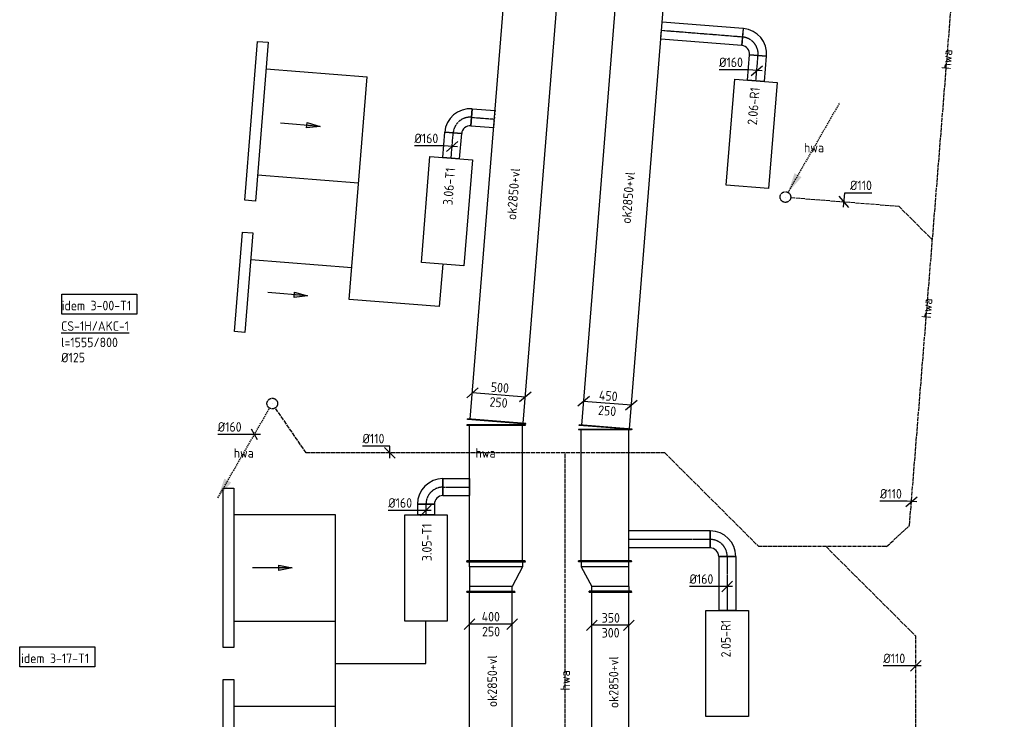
# Model space of a CAD drawing. Header units: millimetres. Extents: x -2745 to 52607, y -299 to 65129.
# Tile 12 of 40: x -2733 to 6532, y 19275 to 25860. Entities that reach past the tile are written whole.
import ezdxf
from ezdxf.enums import TextEntityAlignment as Align

# ---------------------------------------------------------------- set-up
doc = ezdxf.new("R2010")
doc.units = ezdxf.units.MM
for name, pattern in [('2322122', [47, 40, -7]), ('2322122_a', [19.5, 12.5, -7]), ('CENTER2', [28.575, 19.05, -3.175, 3.175, -3.175]), ('SMALL_DASH', [1.5, 0.5, -1])]:
    doc.linetypes.add(name, pattern=pattern)
for name, color, linetype in [('WL521---', 4, '2322122'), ('WL570---_APP', 2, 'Continuous'), ('WL570---_RETOUR_D', 4, 'Continuous'), ('WL570---_RETOUR_HL', 1, 'CENTER2'), ('WL570---_TOEVOER', 3, 'Continuous'), ('WL570---_TOEVOER_D', 3, 'Continuous'), ('WL570---_TOEVOER_HL', 1, 'CENTER2'), ('WL570---_TOEVOER_RST', 3, 'Continuous'), ('WM521---', 1, 'Continuous'), ('WM570---', 1, 'Continuous'), ('WM570---_RETOUR', 1, 'Continuous'), ('WM570---_TOEVOER', 1, 'Continuous')]:
    doc.layers.add(name, color=color, linetype=linetype)
doc.styles.add('STABICAD-018', font='ISOCP.SHX', dxfattribs={"height": 90})
doc.styles.get("Standard").update_dxf_attribs({"font": 'arial.ttf'})

# ---------------------------------------------------------------- blocks, each defined once
blk = doc.blocks.new('*U68')
at = {"color": 0, "linetype": 'Continuous'}
for p, q in [((0, 225, -2975), (5, 225, -2975)), ((0, -225, -2975), (0, 225, -2975)), ((5, -225, -2975), (5, 225, -2975)), ((5, 200, -2975), (5396, 200, -2975)), ((5401, 225, -2975), (5396, 225, -2975)), ((5396, -225, -2975), (5396, 225, -2975)), ((5401, -225, -2975), (5401, 225, -2975)), ((0, -225, -2975), (5, -225, -2975)), ((5, -200, -2975), (5396, -200, -2975)), ((5401, -225, -2975), (5396, -225, -2975))]:
    blk.add_line(p, q, dxfattribs=at)
at = {"layer": 'WM570---', "color": 2, "style": 'STABICAD-018'}
for tag in ['CODE', 'SECTIONCODE', 'POSITIONCODE']:
    blk.add_attdef(tag, (1700, 15072.9, 2975), '', height=1.8, dxfattribs=at)
blk = doc.blocks.new('*U67')
at = {"color": 0, "linetype": 'Continuous'}
for p, q in [((-50, 225, -2975), (-45, 225, -2975)), ((-50, -225, -2975), (-50, 225, -2975)), ((-45, -225, -2975), (-45, 225, -2975)), ((0, 200, -2975), (-45, 200, -2975)), ((186.6, 200, -2975), (0, 200, -2975)), ((0, -200, -2975), (0, 200, -2975)), ((186.6, 200, -2975), (231.6, 200, -2975)), ((186.6, -300, -2975), (186.6, 200, -2975)), ((236.6, 225, -2975), (231.6, 225, -2975)), ((231.6, -325, -2975), (231.6, 225, -2975)), ((236.6, -325, -2975), (236.6, 225, -2975)), ((-50, -225, -2975), (-45, -225, -2975)), ((-45, -200, -2975), (0, -200, -2975)), ((186.6, -300, -2975), (0, -200, -2975)), ((231.6, -300, -2975), (186.6, -300, -2975)), ((236.6, -325, -2975), (231.6, -325, -2975))]:
    blk.add_line(p, q, dxfattribs=at)
at = {"layer": 'WM570---', "color": 2, "style": 'STABICAD-018'}
for tag, p in [('CODE', (1700, 20623.9, 2975)), ('SECTIONCODE', (1700, 20523.9, 2975)), ('POSITIONCODE', (1700, 20523.9, 2975))]:
    blk.add_attdef(tag, p, '', height=1.8, dxfattribs=at)
blk = doc.blocks.new('*U74')
at = {"color": 0, "linetype": 'Continuous'}
for p, q in [((0, 275, -2975), (5, 275, -2975)), ((0, -275, -2975), (0, 275, -2975)), ((5, -275, -2975), (5, 275, -2975)), ((5, 250, -2975), (1280.2, 250, -2975)), ((1285.2, 275, -2975), (1280.2, 275, -2975)), ((1280.2, -275, -2975), (1280.2, 275, -2975)), ((1285.2, -275, -2975), (1285.2, 275, -2975)), ((0, -275, -2975), (5, -275, -2975)), ((5, -250, -2975), (1280.2, -250, -2975)), ((1285.2, -275, -2975), (1280.2, -275, -2975))]:
    blk.add_line(p, q, dxfattribs=at)
at = {"layer": 'WM570---', "color": 2, "style": 'STABICAD-018'}
for tag, p in [('POSITIONCODE', (1600, 21070.2, 2975)), ('CODE', (1750, 20760.5, 2975)), ('SECTIONCODE', (1750, 20760.5, 2975))]:
    blk.add_attdef(tag, p, '', height=1.8, dxfattribs=at)
blk = doc.blocks.new('*U32')
at = {"color": 0, "linetype": 'Continuous'}
for p, q in [((-160, -80, -3000), (-160, 80, -3000)), ((80, -160, -3000), (-80, -160, -3000))]:
    blk.add_line(p, q, dxfattribs=at)
for radius, start in [(240, 0), (80, 360)]:
    blk.add_arc((-160, -160, -3000), radius, start, 90, dxfattribs=at)
at = {"layer": 'WL570---_TOEVOER_HL', "linetype": 'CENTER2'}
blk.add_arc((-160, -160, -3000), 160, 0, 90, dxfattribs=at)
at = {"layer": 'WM570---', "color": 2, "style": 'STABICAD-018'}
for tag in ['SECTIONCODE', 'CODE', 'POSITIONCODE']:
    blk.add_attdef(tag, (1090.2, 7060, 3000), '', height=1.8, dxfattribs=at)
blk = doc.blocks.new('*U33')
at = {"color": 0, "linetype": 'Continuous'}
for p, q in [((0, 80, -3000), (249.8, 80, -3000)), ((0, -80, -3000), (0, 80, -3000)), ((249.8, 80, -3000), (249.8, -80, -3000)), ((0, -80, -3000), (249.8, -80, -3000))]:
    blk.add_line(p, q, dxfattribs=at)
at = {"layer": 'WL570---_TOEVOER_HL', "linetype": 'CENTER2'}
blk.add_line((0, 0, -3000), (249.8, 0, -3000), dxfattribs=at)
at = {"layer": 'WM570---', "color": 2, "style": 'STABICAD-018'}
for tag in ['SECTIONCODE', 'CODE', 'POSITIONCODE']:
    blk.add_attdef(tag, (1250.2, 7060, 3000), '', height=1.8, dxfattribs=at)
blk = doc.blocks.new('*U31')
at = {"color": 0, "linetype": 'Continuous'}
for p, q in [((0, 80, -3000), (100, 80, -3000)), ((0, -80, -3000), (0, 80, -3000)), ((100, 80, -3000), (100, -80, -3000)), ((0, -80, -3000), (100, -80, -3000))]:
    blk.add_line(p, q, dxfattribs=at)
at = {"layer": 'WL570---_TOEVOER_HL', "linetype": 'CENTER2'}
blk.add_line((0, 0, -3000), (100, 0, -3000), dxfattribs=at)
at = {"layer": 'WM570---', "color": 2, "style": 'STABICAD-018'}
for tag in ['SECTIONCODE', 'CODE', 'POSITIONCODE']:
    blk.add_attdef(tag, (1090.2, 6900, 3000), '', height=1.8, dxfattribs=at)
blk = doc.blocks.new('*U35')
at = {"color": 0, "linetype": 'Continuous'}
for p, q in [((-80, 0, -3000), (-355.1, 0, -3000)), ((50, 0, -3000), (-80, 0, -3000)), ((-50, -50, -3000), (50, 50, -3000))]:
    blk.add_line(p, q, dxfattribs=at)
at = {"color": 0, "linetype": 'Continuous', "style": 'STABICAD-018'}
blk.add_text('%%c160', height=90, dxfattribs=at).set_placement((-355.1, 25, -3000))
at = {"layer": 'WM570---', "color": 2, "style": 'STABICAD-018'}
blk.add_attdef('CODE', (1090.2, 10441.6, 3000), '', height=1.8, dxfattribs=at)
blk = doc.blocks.new('*U64')
at = {"color": 0, "linetype": 'Continuous'}
for p, q in [((0, 200, -2975), (5, 200, -2975)), ((0, -200, -2975), (0, 200, -2975)), ((5, -200, -2975), (5, 200, -2975)), ((3270.9, 200, -2975), (3265.9, 200, -2975)), ((3265.9, -200, -2975), (3265.9, 200, -2975)), ((3270.9, -200, -2975), (3270.9, 200, -2975)), ((5, 175, -2975), (3265.9, 175, -2975)), ((5, -175, -2975), (3265.9, -175, -2975)), ((0, -200, -2975), (5, -200, -2975)), ((3270.9, -200, -2975), (3265.9, -200, -2975))]:
    blk.add_line(p, q, dxfattribs=at)
at = {"layer": 'WM570---', "color": 2, "style": 'STABICAD-018'}
for tag in ['CODE', 'SECTIONCODE', 'POSITIONCODE']:
    blk.add_attdef(tag, (2825, 17203.6, 2975), '', height=1.8, dxfattribs=at)
blk = doc.blocks.new('*U63')
at = {"color": 0, "linetype": 'Continuous'}
for p, q in [((236.6, 300, -2975), (231.6, 300, -2975)), ((231.6, -200, -2975), (231.6, 300, -2975)), ((236.6, -200, -2975), (236.6, 300, -2975)), ((-50, 200, -2975), (-45, 200, -2975)), ((-50, -200, -2975), (-50, 200, -2975)), ((-45, -200, -2975), (-45, 200, -2975)), ((186.6, 275, -2975), (0, 175, -2975)), ((231.6, 275, -2975), (186.6, 275, -2975)), ((186.6, -175, -2975), (186.6, 275, -2975)), ((-45, 175, -2975), (0, 175, -2975)), ((0, -175, -2975), (0, 175, -2975)), ((0, -175, -2975), (-45, -175, -2975)), ((0, -175, -2975), (186.6, -175, -2975)), ((186.6, -175, -2975), (231.6, -175, -2975)), ((-50, -200, -2975), (-45, -200, -2975)), ((236.6, -200, -2975), (231.6, -200, -2975))]:
    blk.add_line(p, q, dxfattribs=at)
at = {"layer": 'WM570---', "color": 2, "style": 'STABICAD-018'}
for tag, p in [('CODE', (2825, 20624.6, 2975)), ('SECTIONCODE', (2825, 20524.6, 2975)), ('POSITIONCODE', (2825, 20524.6, 2975))]:
    blk.add_attdef(tag, p, '', height=1.8, dxfattribs=at)
blk = doc.blocks.new('*U72')
at = {"color": 0, "linetype": 'Continuous'}
for p, q in [((0, 250, -2975), (5, 250, -2975)), ((0, -250, -2975), (0, 250, -2975)), ((5, -250, -2975), (5, 250, -2975)), ((5, 225, -2975), (1237.1, 225, -2975)), ((1242.1, 250, -2975), (1237.1, 250, -2975)), ((1237.1, -250, -2975), (1237.1, 250, -2975)), ((1242.1, -250, -2975), (1242.1, 250, -2975)), ((0, -250, -2975), (5, -250, -2975)), ((5, -225, -2975), (1237.1, -225, -2975)), ((1242.1, -250, -2975), (1237.1, -250, -2975))]:
    blk.add_line(p, q, dxfattribs=at)
at = {"layer": 'WM570---', "color": 2, "style": 'STABICAD-018'}
for tag, p in [('POSITIONCODE', (2625, 21258.5, 2975)), ('CODE', (2775, 20761.2, 2975)), ('SECTIONCODE', (2775, 20761.2, 2975))]:
    blk.add_attdef(tag, p, '', height=1.8, dxfattribs=at)
blk = doc.blocks.new('*U75')
at = {"color": 0, "linetype": 'Continuous'}
for p, q in [((-150, 50, -2975), (-250, -50, -2975)), ((200, 0, -2975), (-200, 0, -2975)), ((250, 50, -2975), (150, -50, -2975))]:
    blk.add_line(p, q, dxfattribs=at)
at = {"color": 0, "linetype": 'Continuous', "style": 'STABICAD-018'}
for s, p in [('400', (-85.5, 25, -2975)), ('250', (-82.2, -115, -2975))]:
    blk.add_text(s, height=90, dxfattribs=at).set_placement(p)
at = {"layer": 'WM570---', "color": 2, "style": 'STABICAD-018'}
blk.add_attdef('CODE', (1700, 20170.6, 2975), '', height=1.8, dxfattribs=at)
blk = doc.blocks.new('*U73')
at = {"color": 0, "linetype": 'Continuous'}
for p, q in [((-125, 50, -2975), (-225, -50, -2975)), ((175, 0, -2975), (-175, 0, -2975)), ((225, 50, -2975), (125, -50, -2975))]:
    blk.add_line(p, q, dxfattribs=at)
at = {"color": 0, "linetype": 'Continuous', "style": 'STABICAD-018'}
for s, p in [('350', (-81, 25, -2975)), ('300', (-81, -115, -2975))]:
    blk.add_text(s, height=90, dxfattribs=at).set_placement(p)
at = {"layer": 'WM570---', "color": 2, "style": 'STABICAD-018'}
blk.add_attdef('CODE', (2825, 20159.6, 2975), '', height=1.8, dxfattribs=at)
blk = doc.blocks.new('*U56')
at = {"color": 0, "linetype": 'Continuous'}
for p, q in [((0, 80, -2975), (507.8, 80, -2975)), ((0, -80, -2975), (0, 80, -2975)), ((507.8, 80, -2975), (507.8, -80, -2975)), ((0, -80, -2975), (507.8, -80, -2975))]:
    blk.add_line(p, q, dxfattribs=at)
at = {"layer": 'WL570---_RETOUR_HL', "linetype": 'CENTER2'}
blk.add_line((0, 0, -2975), (507.8, 0, -2975), dxfattribs=at)
at = {"layer": 'WM570---', "color": 2}
for tag, p in [('CODE', (3925, 10007.8, 2975)), ('SECTIONCODE', (3925, 10007.8, 2975)), ('POSITIONCODE', (4075, 9674.4, 2975))]:
    blk.add_attdef(tag, p, '', height=1.8, dxfattribs=at)
blk = doc.blocks.new('*U54')
at = {"color": 0, "linetype": 'Continuous'}
for p, q in [((-80, 160, -2975), (80, 160, -2975)), ((-160, -80, -2975), (-160, 80, -2975))]:
    blk.add_line(p, q, dxfattribs=at)
for radius in [80, 240]:
    blk.add_arc((-160, 160, -2975), radius, 270, 0, dxfattribs=at)
at = {"layer": 'WL570---_RETOUR_HL', "linetype": 'CENTER2'}
blk.add_arc((-160, 160, -2975), 160, 270, 0, dxfattribs=at)
at = {"layer": 'WM570---', "color": 2, "style": 'STABICAD-018'}
for tag in ['CODE', 'SECTIONCODE', 'POSITIONCODE']:
    blk.add_attdef(tag, (3925, 10167.8, 2975), '', height=1.8, dxfattribs=at)
blk = doc.blocks.new('*U55')
at = {"color": 0, "linetype": 'Continuous'}
for p, q in [((0, 80, -2975), (765, 80, -2975)), ((0, -80, -2975), (0, 80, -2975)), ((765, 80, -2975), (765, -80, -2975)), ((0, -80, -2975), (765, -80, -2975))]:
    blk.add_line(p, q, dxfattribs=at)
at = {"layer": 'WL570---_RETOUR_HL', "linetype": 'CENTER2'}
blk.add_line((0, 0, -2975), (765, 0, -2975), dxfattribs=at)
at = {"layer": 'WM570---', "color": 2, "style": 'STABICAD-018'}
for tag in ['CODE', 'SECTIONCODE', 'POSITIONCODE']:
    blk.add_attdef(tag, (3765, 10167.8, 2975), '', height=1.8, dxfattribs=at)
blk = doc.blocks.new('*U57')
at = {"color": 0, "linetype": 'Continuous'}
for p, q in [((-80, 0, -2975), (-355.1, 0, -2975)), ((50, 0, -2975), (-80, 0, -2975)), ((-50, -50, -2975), (50, 50, -2975))]:
    blk.add_line(p, q, dxfattribs=at)
at = {"color": 0, "linetype": 'Continuous', "style": 'STABICAD-018'}
blk.add_text('%%c160', height=90, dxfattribs=at).set_placement((-355.1, 25, -2975))
at = {"layer": 'WM570---', "color": 2, "style": 'STABICAD-018'}
blk.add_attdef('CODE', (3925, 9725.2, 2975), '', height=1.8, dxfattribs=at)
blk = doc.blocks.new('*U652')
at = {"color": 0, "linetype": 'Continuous'}
for p, q in [((0, 275, -2975), (5, 275, -2975)), ((0, -275, -2975), (0, 275, -2975)), ((5, -275, -2975), (5, 275, -2975)), ((5, 250, -2975), (10418, 250, -2975)), ((10423, 275, -2975), (10418, 275, -2975)), ((10418, -275, -2975), (10418, 275, -2975)), ((10423, -275, -2975), (10423, 275, -2975)), ((0, -275, -2975), (5, -275, -2975)), ((5, -250, -2975), (10418, -250, -2975)), ((10423, -275, -2975), (10418, -275, -2975))]:
    blk.add_line(p, q, dxfattribs=at)
at = {"layer": 'WM570---_RETOUR', "color": 2}
for tag, p in [('POSITIONCODE', (1961.5, 26510.5, 2975)), ('SECTIONCODE', (1948.7, 26350.2, 2975)), ('CODE', (1756.2, 22076, 2975))]:
    blk.add_attdef(tag, p, '', height=1.8, dxfattribs=at)
blk = doc.blocks.new('*U646')
at = {"color": 0, "linetype": 'Continuous'}
for p, q in [((0, 250, -2975), (5, 250, -2975)), ((0, -250, -2975), (0, 250, -2975)), ((5, -250, -2975), (5, 250, -2975)), ((5, 225, -2975), (10425.8, 225, -2975)), ((10430.8, 250, -2975), (10425.8, 250, -2975)), ((10425.8, -250, -2975), (10425.8, 250, -2975)), ((10430.8, -250, -2975), (10430.8, 250, -2975)), ((0, -250, -2975), (5, -250, -2975)), ((5, -225, -2975), (10425.8, -225, -2975)), ((10430.8, -250, -2975), (10425.8, -250, -2975))]:
    blk.add_line(p, q, dxfattribs=at)
at = {"layer": 'WM570---_RETOUR', "color": 2}
for tag, p in [('POSITIONCODE', (2984.5, 26443.8, 2975)), ('SECTIONCODE', (2973.9, 26312.3, 2975)), ('CODE', (2780.1, 22021.5, 2975))]:
    blk.add_attdef(tag, p, '', height=1.8, dxfattribs=at)
blk = doc.blocks.new('*U654')
at = {"color": 0, "linetype": 'Continuous'}
for p, q in [((-195.4, 65.8, -2975), (-303, -25.8, -2975)), ((249.2, -20, -2975), (-249.2, 20, -2975)), ((303, 25.8, -2975), (195.4, -65.8, -2975))]:
    blk.add_line(p, q, dxfattribs=at)
at = {"color": 0, "linetype": 'Continuous', "style": 'STABICAD-018'}
for s, p in [('500', (-78.8, 31.4, -2975)), ('250', (-91.1, -108.1, -2975))]:
    blk.add_text(s, height=90, rotation=355.41265, dxfattribs=at).set_placement(p)
at = {"layer": 'WM570---_RETOUR', "color": 2, "style": 'STABICAD-018'}
blk.add_attdef('CODE', (1776.4, 22327.5, 2975), '', height=1.8, dxfattribs=at)
blk = doc.blocks.new('*U641')
at = {"color": 0, "linetype": 'Continuous'}
for p, q in [((-170.4, 63.8, -2975), (-278.1, -27.8, -2975)), ((224.3, -18, -2975), (-224.3, 18, -2975)), ((278.1, 27.8, -2975), (170.4, -63.8, -2975))]:
    blk.add_line(p, q, dxfattribs=at)
at = {"color": 0, "linetype": 'Continuous', "style": 'STABICAD-018'}
for s, p in [('450', (-83.3, 31.8, -2975)), ('250', (-91.1, -108.1, -2975))]:
    blk.add_text(s, height=90, rotation=355.41265, dxfattribs=at).set_placement(p)
at = {"layer": 'WM570---_RETOUR', "color": 2, "style": 'STABICAD-018'}
blk.add_attdef('CODE', (2798.4, 22249.1, 2975), '', height=1.8, dxfattribs=at)
blk = doc.blocks.new('*U87')
at = {"color": 0, "linetype": 'Continuous'}
for p, q in [((0, 80, -2975), (240, 80, -2975)), ((0, -80, -2975), (0, 80, -2975)), ((240, 80, -2975), (240, -80, -2975)), ((0, -80, -2975), (240, -80, -2975))]:
    blk.add_line(p, q, dxfattribs=at)
at = {"layer": 'WL570---_TOEVOER_HL', "linetype": 'CENTER2'}
blk.add_line((0, 0, -2975), (240, 0, -2975), dxfattribs=at)
at = {"layer": 'WM570---', "color": 2, "style": 'STABICAD-018'}
for tag in ['SECTIONCODE', 'CODE', 'POSITIONCODE']:
    blk.add_attdef(tag, (1327.3, 24555.2, 2975), '', height=1.8, dxfattribs=at)
blk = doc.blocks.new('*U86')
at = {"color": 0, "linetype": 'Continuous'}
for p, q in [((-160, -80, -2975), (-160, 80, -2975)), ((80, -160, -2975), (-80, -160, -2975)), ((76, -160, -2975), (0, -160, -2975)), ((76, -160, -2975), (76, -160, -2975))]:
    blk.add_line(p, q, dxfattribs=at)
for radius, start in [(240, 0), (80, 360)]:
    blk.add_arc((-160, -160, -2975), radius, start, 90, dxfattribs=at)
at = {"layer": 'WL570---_TOEVOER_HL', "linetype": 'CENTER2'}
blk.add_arc((-160, -160, -2975), 160, 0, 90, dxfattribs=at)
at = {"layer": 'WM570---', "color": 2, "style": 'STABICAD-018'}
for tag in ['SECTIONCODE', 'CODE', 'POSITIONCODE']:
    blk.add_attdef(tag, (1359.2, 24953.9, 2975), '', height=1.8, dxfattribs=at)
blk = doc.blocks.new('*U653')
at = {"color": 0, "linetype": 'Continuous'}
for p, q in [((0, 80, -2975), (215.9, 80, -2975)), ((0, -80, -2975), (0, 80, -2975)), ((0, -80, -2975), (215.9, -80, -2975))]:
    blk.add_line(p, q, dxfattribs=at)
at = {"color": 2, "linetype": 'SMALL_DASH'}
blk.add_line((215.9, 80, -2975), (215.9, -80, -2975), dxfattribs=at)
at = {"layer": 'WL570---_TOEVOER_HL', "linetype": 'CENTER2'}
blk.add_line((0, 0, -2975), (215.9, 0, -2975), dxfattribs=at)
at = {"layer": 'WM570---_RETOUR', "color": 2, "style": 'STABICAD-018'}
for tag in ['SECTIONCODE', 'CODE', 'POSITIONCODE']:
    blk.add_attdef(tag, (1518.7, 24941.1, 2975), '', height=1.8, dxfattribs=at)
blk = doc.blocks.new('*U85')
at = {"color": 0, "linetype": 'Continuous'}
for p, q in [((-79.7, 6.4, -2975), (-354.8, 6.4, -2975)), ((49.8, -4, -2975), (-79.7, 6.4, -2975)), ((-53.8, -45.9, -2975), (53.8, 45.9, -2975))]:
    blk.add_line(p, q, dxfattribs=at)
at = {"color": 0, "linetype": 'Continuous', "style": 'STABICAD-018'}
blk.add_text('%%c160', height=90, dxfattribs=at).set_placement((-354.8, 31.4, -2975))
at = {"layer": 'WM570---', "color": 2, "style": 'STABICAD-018'}
blk.add_attdef('CODE', (1336.2, 24665.9, 2975), '', height=1.8, dxfattribs=at)
blk = doc.blocks.new('*U90')
at = {"color": 0, "linetype": 'Continuous'}
for p, q in [((0, 80, -2975), (238.8, 80, -2975)), ((0, -80, -2975), (0, 80, -2975)), ((238.8, 80, -2975), (238.8, -80, -2975)), ((0, -80, -2975), (238.8, -80, -2975))]:
    blk.add_line(p, q, dxfattribs=at)
at = {"layer": 'WL570---_RETOUR_HL', "linetype": 'CENTER2'}
blk.add_line((0, 0, -2975), (238.8, 0, -2975), dxfattribs=at)
at = {"layer": 'WM570---', "color": 2, "style": 'STABICAD-018'}
for tag in ['CODE', 'SECTIONCODE', 'POSITIONCODE']:
    blk.add_attdef(tag, (4194.6, 25284.6, 2975), '', height=1.8, dxfattribs=at)
blk = doc.blocks.new('*U88')
at = {"color": 0, "linetype": 'Continuous'}
for p, q in [((-80, 160, -2975), (80, 160, -2975)), ((0, 160, -2975), (76, 160, -2975)), ((76, 160, -2975), (76, 160.5, -2975)), ((-160, -80, -2975), (-160, 80, -2975))]:
    blk.add_line(p, q, dxfattribs=at)
for radius, end in [(80, 360), (240, 0)]:
    blk.add_arc((-160, 160, -2975), radius, 270, end, dxfattribs=at)
at = {"layer": 'WL570---_RETOUR_HL', "linetype": 'CENTER2'}
blk.add_arc((-160, 160, -2975), 160, 270, 0, dxfattribs=at)
at = {"layer": 'WM570---', "color": 2, "style": 'STABICAD-018'}
for tag in ['CODE', 'SECTIONCODE', 'POSITIONCODE']:
    blk.add_attdef(tag, (4229.4, 25682, 2975), '', height=1.8, dxfattribs=at)
blk = doc.blocks.new('*U648')
at = {"color": 0, "linetype": 'Continuous'}
for p, q in [((0, 80, -2975), (766.9, 80, -2975)), ((0, -80, -2975), (0, 80, -2975)), ((0, -80, -2975), (766.9, -80, -2975))]:
    blk.add_line(p, q, dxfattribs=at)
at = {"color": 2, "linetype": 'SMALL_DASH'}
blk.add_line((766.9, 80, -2975), (766.9, -80, -2975), dxfattribs=at)
at = {"layer": 'WL570---_RETOUR_HL', "linetype": 'CENTER2'}
blk.add_line((0, 0, -2975), (766.9, 0, -2975), dxfattribs=at)
at = {"layer": 'WM570---_RETOUR', "color": 2, "style": 'STABICAD-018'}
for tag in ['CODE', 'SECTIONCODE', 'POSITIONCODE']:
    blk.add_attdef(tag, (4070, 25695.9, 2975), '', height=1.8, dxfattribs=at)
blk = doc.blocks.new('*U91')
at = {"color": 0, "linetype": 'Continuous'}
for p, q in [((-79.7, 7, -2975), (-354.8, 7, -2975)), ((49.8, -4.4, -2975), (-79.7, 7, -2975)), ((-54.2, -45.5, -2975), (54.2, 45.5, -2975))]:
    blk.add_line(p, q, dxfattribs=at)
at = {"color": 0, "linetype": 'Continuous', "style": 'STABICAD-018'}
blk.add_text('%%c160', height=90, dxfattribs=at).set_placement((-354.8, 32, -2975))
at = {"layer": 'WM570---', "color": 2, "style": 'STABICAD-018'}
blk.add_attdef('CODE', (4203.1, 25381.2, 2975), '', height=1.8, dxfattribs=at)
blk = doc.blocks.new('*U314')
at = {"linetype": '2322122'}
blk.add_hatch(color=2, dxfattribs=at).paths.add_polyline_path([(-512.5, -887.7), (-451.2, -706.5), (-386.3, -744)], flags=0)
at = {"color": 0, "linetype": '2322122'}
blk.add_line((0, 0), (0, 0, 1), dxfattribs=at)
at = {"color": 2, "linetype": '2322122_a'}
blk.add_line((-512.5, -887.7, 1), (-25, -43.3, 1), dxfattribs=at)
at = {"color": 2, "linetype": '2322122'}
blk.add_circle((0, 0, 1), 50, dxfattribs=at)
at = {"layer": 'WM570---', "color": 2, "style": 'STABICAD-018'}
for tag, p in [('SECTIONCODE', (-356, 22397.1, 149)), ('CODE', (-356, 22347.1, -1)), ('POSITIONCODE', (-356, 22397.1, 149)), ('FLOORCODE', (-306, 22247.1, -1))]:
    blk.add_attdef(tag, p, '', height=1.8, dxfattribs=at)
blk = doc.blocks.new('*U315')
at = {"color": 0, "linetype": 'Continuous'}
for p, q in [((-71, 0), (-346.1, 0)), ((57.7, 0), (-71, 0)), ((28.9, -50), (-28.9, 50))]:
    blk.add_line(p, q, dxfattribs=at)
at = {"color": 0, "linetype": 'Continuous', "style": 'STABICAD-018'}
blk.add_text('%%c160', height=90, dxfattribs=at).set_placement((-346.1, 25))
at = {"layer": 'WM570---', "color": 2, "style": 'STABICAD-018'}
blk.add_attdef('CODE', (-523.5, 21956.9, -1), '', height=1.8, dxfattribs=at)
blk = doc.blocks.new('*U317')
at = {"color": 0, "linetype": 'Continuous'}
for p, q in [((0, 64.7), (-257.1, 64.7)), ((50, -50), (-50, 50)), ((0, -50), (0, 64.7))]:
    blk.add_line(p, q, dxfattribs=at)
at = {"color": 0, "linetype": 'Continuous', "style": 'STABICAD-018'}
blk.add_text('%%c110', height=90, dxfattribs=at).set_placement((-257.1, 89.7))
at = {"layer": 'WM570---', "color": 2, "style": 'STABICAD-018'}
blk.add_attdef('CODE', (750.1, 21782.3), '', height=1.8, dxfattribs=at)
blk = doc.blocks.new('*U323')
at = {"color": 0, "linetype": 'Continuous'}
for p, q in [((-39.7, 3.2), (-296.8, 3.2)), ((-53.8, -45.8), (53.8, 45.8)), ((49.8, -4), (-39.7, 3.2))]:
    blk.add_line(p, q, dxfattribs=at)
at = {"color": 0, "linetype": 'Continuous', "style": 'STABICAD-018'}
blk.add_text('%%c110', height=90, dxfattribs=at).set_placement((-296.8, 28.2))
at = {"layer": 'WM570---', "color": 2, "style": 'STABICAD-018'}
blk.add_attdef('CODE', (5658.6, 21324.4), '', height=1.8, dxfattribs=at)
blk = doc.blocks.new('*U318')
at = {"color": 0, "linetype": 'Continuous'}
for p, q in [((-49.2, 0), (-306.3, 0)), ((-50, -50), (50, 50)), ((50, 0), (-49.2, 0))]:
    blk.add_line(p, q, dxfattribs=at)
at = {"color": 0, "linetype": 'Continuous', "style": 'STABICAD-018'}
blk.add_text('%%c110', height=90, dxfattribs=at).set_placement((-306.3, 25))
at = {"layer": 'WM570---', "color": 2, "style": 'STABICAD-018'}
blk.add_attdef('CODE', (5700, 19778.3), '', height=1.8, dxfattribs=at)
blk = doc.blocks.new('*U321')
at = {"linetype": '2322122'}
blk.add_hatch(color=2, dxfattribs=at).paths.add_polyline_path([(25, 43.3), (86.3, 224.4), (151.2, 186.9)], flags=0)
at = {"color": 2, "linetype": '2322122_a'}
blk.add_line((25, 43.3, 3000), (512.5, 887.7, 3000), dxfattribs=at)
at = {"color": 0, "linetype": '2322122'}
blk.add_line((0, 0), (0, 0, 3000), dxfattribs=at)
blk.add_circle((0, 0, 3000), 50, dxfattribs=at)
at = {"color": 2, "linetype": '2322122'}
blk.add_circle((0, 0, 3000), 50, dxfattribs=at)
at = {"layer": 'WM570---', "color": 2, "style": 'STABICAD-018'}
for tag, p in [('SECTIONCODE', (4472.6, 24340.3, 1499.5)), ('CODE', (4472.6, 24290.3)), ('POSITIONCODE', (4472.6, 24340.3, 1499.5)), ('FLOORCODE', (4522.6, 24190.3))]:
    blk.add_attdef(tag, p, '', height=1.8, dxfattribs=at)
blk = doc.blocks.new('*U322')
at = {"color": 0, "linetype": 'Continuous'}
for p, q in [((45.8, -53.8), (-45.8, 53.8)), ((-4, -49.8), (6.8, 84.2)), ((6.8, 84.2), (263.8, 84.2))]:
    blk.add_line(p, q, dxfattribs=at)
at = {"color": 0, "linetype": 'Continuous', "style": 'STABICAD-018'}
blk.add_text('%%c110', height=90, dxfattribs=at).set_placement((56.8, 109.2))
at = {"layer": 'WM570---', "color": 2, "style": 'STABICAD-018'}
blk.add_attdef('CODE', (5023.4, 24146.1), '', height=1.8, dxfattribs=at)
blk = doc.blocks.new('DM_SYM002')
at = {"color": 0, "linetype": 'Continuous'}
for p, q in [((0, 0), (-7.5, 0)), ((-2.5, -0.5), (-2.5, 0.5)), ((-2.5, 0.5), (0, 0)), ((0, 0), (-2.5, -0.5))]:
    blk.add_line(p, q, dxfattribs=at)
blk.add_solid([(-2.5, 0.5), (-2.5, -0.5), (0, 0)], dxfattribs=at)

msp = doc.modelspace()

# ---------------------------------------------------------------- linework, layer by layer
at = {"layer": 'WL521---', "linetype": '2322122'}
for p, q in [((5640.5, 21099.4), (6532.4, 32214.8)), ((4522.4, 24186.3), (5539.4, 24104.7)), ((5539.4, 24104.7), (5856.3, 23787.9)), ((-36.9, 21782.3), (-322.1, 22197.8)), ((3338.1, 21782.3), (-36.9, 21782.3)), ((2400, 17500), (2400, 21782.3)), ((3338.1, 21782.3), (4223, 20900)), ((5424.6, 20900), (5640.5, 21099.4)), ((5424.6, 20900), (4223, 20900)), ((4854.8, 20900), (5700, 20057.3)), ((5700, 11950), (5700, 20057.3))]:
    msp.add_line(p, q, dxfattribs=at)
at = {"layer": 'WL570---_APP', "color": 2}
for points in [[(3995.3, 25300.6), (4394, 25268.7), (4314.2, 24271.9), (3915.5, 24303.8)], [(1128, 24571.1), (1526.7, 24539.2), (1446.9, 23542.4), (1048.2, 23574.3)], [(890.2, 21200), (1290.2, 21200), (1290.2, 20200), (890.2, 20200)], [(3725, 20300), (4125, 20300), (4125, 19300), (3725, 19300)]]:
    msp.add_lwpolyline(points, close=True, dxfattribs=at)
at = {"layer": 'WL570---_TOEVOER_RST'}
for points in [[(-494.1, 25655.2), (-394.5, 25647.2), (-514.1, 24152), (-613.8, 24160)], [(-637.7, 23860.9), (-538.2, 23852.9), (-613, 22915.8), (-712.7, 22923.8)], [(-818.6, 21450), (-718.6, 21450), (-718.6, 19950), (-818.6, 19950)], [(-818.6, 19650), (-718.6, 19650), (-718.6, 18150), (-818.6, 18150)]]:
    msp.add_lwpolyline(points, close=True, dxfattribs=at)
for points in [[(-414.5, 25396.8), (535.9, 25320.7)], [(1247.6, 23558.3), (1215.7, 23159.6), (368.4, 23227.4), (535.9, 25320.7)], [(-494.3, 24400), (456.1, 24323.9)], [(-558.1, 23602.5), (392.3, 23526.5)], [(-718.6, 18400), (240.2, 18400), (240.2, 21200), (-718.6, 21200)], [(-718.6, 20200), (240.2, 20200)], [(240.2, 19800), (1090.2, 19800), (1090.2, 20200)], [(-718.6, 19400), (240.2, 19400)]]:
    msp.add_lwpolyline(points, dxfattribs=at)
at = {"layer": 'WM570---_TOEVOER'}
for points in [[(-2337.5, 23277.1), (-1631.9, 23277.1), (-1631.9, 23088.8), (-2337.5, 23088.8)], [(-2732.9, 19957), (-2027.3, 19957), (-2027.3, 19768.7), (-2732.9, 19768.7)]]:
    msp.add_lwpolyline(points, close=True, dxfattribs=at)

# ---------------------------------------------------------------- block references
at = {"layer": 'WL521---', "linetype": '2322122'}
for name, p in [('*U321', (4472.6, 24190.3)), ('*U314', (-356, 22247.1, -1))]:
    msp.add_blockref(name, p, dxfattribs=at)
at = {"layer": 'WL570---_RETOUR_D', "linetype": 'Continuous'}
for name, p, rotation in [('*U646', (2780.1, 22021.5, 2975), 85.41264622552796), ('*U648', (4070, 25695.9, 2975), 175.4126462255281), ('*U88', (4229.4, 25682, 2975), 84.9999999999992), ('*U90', (4194.6, 25284.6, 2975), 84.9999999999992), ('*U72', (2775, 20761.2, 2975), 90.00000000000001), ('*U55', (3765, 20967.8, 2975), 180), ('*U54', (3925, 20967.8, 2975), 90.00000000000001), ('*U63', (2825, 20524.6, 2975), 90.00000000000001), ('*U56', (3925, 20807.8, 2975), 270), ('*U64', (2825, 17203.6, 2975), 90.00000000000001)]:
    msp.add_blockref(name, p, dxfattribs=dict(at, rotation=rotation))
at = {"layer": 'WL570---_TOEVOER', "linetype": 'Continuous', "xscale": 49.99999999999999, "yscale": 49.99999999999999, "zscale": 49.99999999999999, "rotation": 355.4252666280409}
for p in [(94, 24855.7), (-24.6, 23261.5)]:
    msp.add_blockref('DM_SYM002', p, dxfattribs=at)
at = {"layer": 'WL570---_TOEVOER', "linetype": 'Continuous', "xscale": 50, "yscale": 50, "zscale": 50}
msp.add_blockref('DM_SYM002', (-168.6, 20700), dxfattribs=at)
at = {"layer": 'WL570---_TOEVOER_D', "linetype": 'Continuous'}
for name, p, rotation in [('*U652', (1756.2, 22076, 2975), 85.41264622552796), ('*U86', (1359.2, 24953.9, 2975), 85.42526662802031), ('*U653', (1518.7, 24941.1, 2975), 355.4126462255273), ('*U87', (1327.3, 24555.2, 2975), 85.42526662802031), ('*U74', (1750, 20760.5, 2975), 90.00000000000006), ('*U32', (1090.2, 21460, 3000), 90.00000000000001), ('*U31', (1090.2, 21300, 3000), 270), ('*U67', (1700, 20523.9, 2975), 90.00000000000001), ('*U68', (1700, 15072.9, 2975), 90.00000000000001)]:
    msp.add_blockref(name, p, dxfattribs=dict(at, rotation=rotation))
msp.add_blockref('*U33', (1250.2, 21460, 3000), dxfattribs=at)
at = {"layer": 'WM521---', "linetype": 'Continuous'}
for name, p in [('*U322', (5023.4, 24146.1)), ('*U315', (-523.5, 21956.9, -1)), ('*U317', (750.1, 21782.3)), ('*U323', (5658.6, 21324.4)), ('*U318', (5700, 19778.3))]:
    msp.add_blockref(name, p, dxfattribs=at)
at = {"layer": 'WM570---_RETOUR', "linetype": 'Continuous'}
for name, p in [('*U91', (4203.1, 25381.2, 2975)), ('*U641', (2798.4, 22249.1, 2975)), ('*U57', (3925, 20525.2, 2975)), ('*U73', (2825, 20159.6, 2975))]:
    msp.add_blockref(name, p, dxfattribs=at)
at = {"layer": 'WM570---_TOEVOER', "linetype": 'Continuous'}
for name, p in [('*U85', (1336.2, 24665.9, 2975)), ('*U654', (1776.4, 22327.5, 2975)), ('*U35', (1090.2, 21241.6, 3000)), ('*U75', (1700, 20170.6, 2975))]:
    msp.add_blockref(name, p, dxfattribs=at)

# ---------------------------------------------------------------- texts
at = {"layer": 'WL521---', "color": 2, "style": 'STABICAD-018'}
for rotation, p in [(85.41265, (5992.5, 25485.9)), (85.41265, (5804.6, 23143.4)), (90, (2400, 19641.2))]:
    msp.add_text('hwa', height=90, rotation=rotation, dxfattribs=at).set_placement(p, align=Align.MIDDLE_CENTER)
for p in [(4741.3, 24655.8, 3000), (-624.7, 21781.6, 3000), (-624.7, 21781.6), (1650.6, 21782.3)]:
    msp.add_text('hwa', height=90, dxfattribs=at).set_placement(p, align=Align.MIDDLE_CENTER)
at = {"layer": 'WM570---', "style": 'STABICAD-018'}
for s, rotation, p in [('2.06-R1', 85.41, (4204, 24864.7)), ('3.06-T1', 85.41, (1338.8, 24110.2, 25)), ('3.05-T1', 90, (1143.7, 20763.7, 25)), ('2.05-R1', 90, (3957.6, 19857.6))]:
    msp.add_text(s, height=90, rotation=rotation, dxfattribs=at).set_placement(p)
for s, p in [('%%UCS-1H/AKC-1', (-2342.5, 22931.1)), ('l=1555/800', (-2342.5, 22777.5)), ('%%C125', (-2342.5, 22634.4))]:
    msp.add_text(s, height=90, dxfattribs=at).set_placement(p)
at = {"layer": 'WM570---_RETOUR', "linetype": 'Continuous', "style": 'STABICAD-018'}
for rotation, p in [(85.41, (3016.8, 23937.3)), (90, (2901.6, 19380.1))]:
    msp.add_text('ok2850+vl', height=90, rotation=rotation, dxfattribs=at).set_placement(p)
at = {"layer": 'WM570---_TOEVOER', "linetype": 'Continuous', "style": 'STABICAD-018'}
for rotation, p in [(85.41, (1937.9, 23972.3)), (90, (1758.8, 19389.8))]:
    msp.add_text('ok2850+vl', height=90, rotation=rotation, dxfattribs=at).set_placement(p)
at = {"layer": 'WM570---_TOEVOER', "style": 'STABICAD-018'}
for s, p in [('idem 3-00-T1', (-2337.5, 23124.2)), ('idem 3-17-T1', (-2719.7, 19804))]:
    msp.add_text(s, height=90, dxfattribs=at).set_placement(p)

doc.saveas('drawing.dxf')
